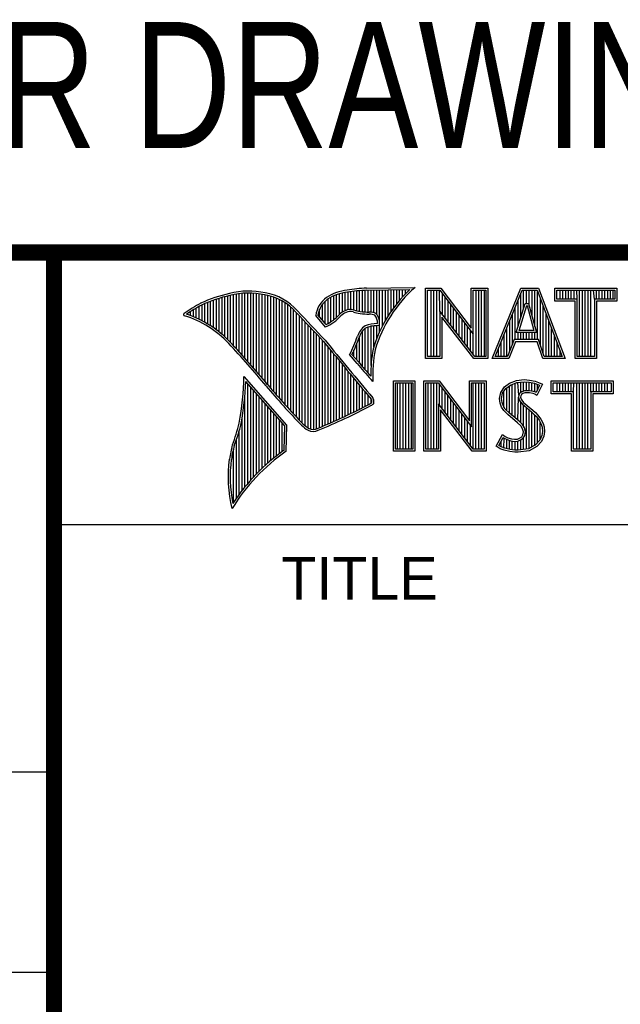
# Model space of a CAD drawing. Header units: inches. Extents: x 0.2 to 16.8, y 0.1 to 10.8.
# Tile 4 of 9: x 13 to 13.8, y 1 to 2.3. Entities that reach past the tile are written whole.
import ezdxf
from ezdxf.enums import TextEntityAlignment as Align

# ---------------------------------------------------------------- set-up
doc = ezdxf.new("R2010")
doc.units = ezdxf.units.IN
doc.header["$LTSCALE"] = 0.935
doc.header["$MEASUREMENT"] = 0
doc.layers.get('0').update_dxf_attribs({"linetype": 'CONTINUOUS'})
doc.styles.get("Standard").update_dxf_attribs({"font": 'txt', "width": 0.8})

msp = doc.modelspace()

# ---------------------------------------------------------------- linework, layer by layer
at = {"color": 2, "linetype": 'CONTINUOUS'}
for p, q in [((13.0652, 1.9695), (16.745, 1.9695)), ((13.0652, 1.9695), (13.0652, 0.2605)), ((13.2844, 1.8587), (13.2844, 1.9173)), ((13.288, 1.8549), (13.288, 1.9181)), ((13.2915, 1.851), (13.2915, 1.9188)), ((13.2951, 1.8471), (13.2951, 1.9194)), ((13.2987, 1.8431), (13.2987, 1.9198)), ((13.3022, 1.8391), (13.3022, 1.92)), ((13.3058, 1.8351), (13.3058, 1.9201)), ((13.3093, 1.8311), (13.3093, 1.9201)), ((13.3129, 1.827), (13.3129, 1.9199)), ((13.3164, 1.8229), (13.3164, 1.9196)), ((13.32, 1.8188), (13.32, 1.9192)), ((13.3235, 1.8146), (13.3235, 1.9186)), ((13.3271, 1.8104), (13.3271, 1.9179)), ((13.4159, 1.89), (13.4159, 1.9182)), ((13.4195, 1.8937), (13.4195, 1.9193)), ((13.4231, 1.8964), (13.4231, 1.9203)), ((13.4266, 1.8982), (13.4266, 1.9209)), ((13.4302, 1.8995), (13.4302, 1.9214)), ((13.4337, 1.8997), (13.4337, 1.922)), ((13.4373, 1.8991), (13.4373, 1.9224)), ((13.4408, 1.898), (13.4408, 1.9228)), ((13.4444, 1.8972), (13.4444, 1.9231)), ((13.4479, 1.8969), (13.4479, 1.9234)), ((13.4515, 1.8966), (13.4515, 1.9236)), ((13.4529, 1.9261), (13.5132, 1.9271)), ((13.453, 1.9236), (13.5067, 1.9245)), ((13.455, 1.8965), (13.455, 1.9237)), ((13.4586, 1.8964), (13.4586, 1.9237)), ((13.4622, 1.8957), (13.4622, 1.9238)), ((13.4657, 1.8935), (13.4657, 1.9238)), ((13.4693, 1.872), (13.4693, 1.9239)), ((13.4728, 1.8794), (13.4728, 1.9239)), ((13.4764, 1.8859), (13.4764, 1.924)), ((13.4799, 1.8919), (13.4799, 1.924)), ((13.4835, 1.8973), (13.4835, 1.9241)), ((13.487, 1.9023), (13.487, 1.9242)), ((13.4906, 1.9069), (13.4906, 1.9242)), ((13.4941, 1.9112), (13.4941, 1.9243)), ((13.4977, 1.9153), (13.4977, 1.9243)), ((13.5013, 1.9191), (13.5013, 1.9244)), ((13.5261, 1.9263), (13.5451, 1.9263)), ((13.5261, 1.839), (13.5261, 1.9263)), ((13.5286, 1.9237), (13.5439, 1.9237)), ((13.5286, 1.8415), (13.5286, 1.9237)), ((13.5332, 1.8415), (13.5332, 1.9237)), ((13.5367, 1.8415), (13.5367, 1.9237)), ((13.5402, 1.8415), (13.5402, 1.9237)), ((13.5441, 1.8976), (13.5437, 1.9237)), ((13.5439, 1.9237), (13.5854, 1.869)), ((13.5451, 1.9263), (13.5829, 1.8765)), ((13.5471, 1.8936), (13.5471, 1.9194)), ((13.5829, 1.9263), (13.6036, 1.9263)), ((13.5829, 1.8765), (13.5829, 1.9263)), ((13.5854, 1.9237), (13.6011, 1.9237)), ((13.5854, 1.869), (13.5854, 1.9237)), ((13.5889, 1.8415), (13.5889, 1.9237)), ((13.5923, 1.8415), (13.5923, 1.9237)), ((13.5958, 1.8415), (13.5958, 1.9237)), ((13.5993, 1.8415), (13.5993, 1.9237)), ((13.6011, 1.9237), (13.6011, 1.8415)), ((13.6036, 1.9263), (13.6036, 1.839)), ((13.6088, 1.839), (13.6444, 1.9262)), ((13.6125, 1.8415), (13.6461, 1.9237)), ((13.6444, 1.9262), (13.6664, 1.9262)), ((13.6445, 1.8893), (13.6445, 1.9197)), ((13.6461, 1.9237), (13.6647, 1.9237)), ((13.6479, 1.9006), (13.6479, 1.9237)), ((13.6514, 1.9073), (13.6514, 1.9237)), ((13.6549, 1.9043), (13.6549, 1.9237)), ((13.6584, 1.8915), (13.6584, 1.9237)), ((13.6618, 1.8787), (13.6618, 1.9237)), ((13.6647, 1.9237), (13.6959, 1.8415)), ((13.6653, 1.8623), (13.6653, 1.922)), ((13.6664, 1.9262), (13.6995, 1.839)), ((13.6866, 1.9262), (13.7634, 1.9262)), ((13.6866, 1.9099), (13.6866, 1.9262)), ((13.6891, 1.9237), (13.7609, 1.9237)), ((13.6891, 1.9125), (13.6891, 1.9237)), ((13.6931, 1.9125), (13.6931, 1.9237)), ((13.6966, 1.9125), (13.6966, 1.9237)), ((13.7001, 1.9125), (13.7001, 1.9237)), ((13.7035, 1.9125), (13.7035, 1.9237)), ((13.707, 1.9125), (13.707, 1.9237)), ((13.7105, 1.9125), (13.7105, 1.9237)), ((13.7143, 1.9125), (13.714, 1.9237)), ((13.7174, 1.8415), (13.7174, 1.9237)), ((13.7209, 1.8415), (13.7209, 1.9237)), ((13.7244, 1.8415), (13.7244, 1.9237)), ((13.7279, 1.8415), (13.7279, 1.9237)), ((13.7313, 1.8415), (13.7313, 1.9237)), ((13.7357, 1.9125), (13.7348, 1.9237)), ((13.7383, 1.9125), (13.7383, 1.9237)), ((13.7418, 1.9125), (13.7418, 1.9237)), ((13.7452, 1.9125), (13.7452, 1.9237)), ((13.7487, 1.9125), (13.7487, 1.9237)), ((13.7522, 1.9125), (13.7522, 1.9237)), ((13.7557, 1.9125), (13.7557, 1.9237)), ((13.7591, 1.9125), (13.7591, 1.9237)), ((13.7609, 1.9237), (13.7609, 1.9125)), ((13.7634, 1.9262), (13.7634, 1.9099)), ((13.2489, 1.8858), (13.2489, 1.9054)), ((13.2524, 1.8839), (13.2524, 1.9069)), ((13.256, 1.8818), (13.256, 1.9084)), ((13.2596, 1.8796), (13.2596, 1.9098)), ((13.2631, 1.8772), (13.2631, 1.9111)), ((13.2667, 1.8747), (13.2667, 1.9124)), ((13.2702, 1.872), (13.2702, 1.9135)), ((13.2738, 1.869), (13.2738, 1.9146)), ((13.2773, 1.8658), (13.2773, 1.9155)), ((13.2809, 1.8624), (13.2809, 1.9164)), ((13.3306, 1.8062), (13.3306, 1.9172)), ((13.3342, 1.802), (13.3342, 1.9163)), ((13.3378, 1.7978), (13.3378, 1.9151)), ((13.3413, 1.7937), (13.3413, 1.9138)), ((13.3449, 1.7897), (13.3449, 1.9122)), ((13.3484, 1.7856), (13.3484, 1.9103)), ((13.352, 1.7817), (13.352, 1.9081)), ((13.3555, 1.7778), (13.3555, 1.9055)), ((13.3982, 1.8866), (13.3982, 1.9062)), ((13.4017, 1.8824), (13.4017, 1.9101)), ((13.4053, 1.8823), (13.4053, 1.9129)), ((13.4088, 1.8844), (13.4088, 1.915)), ((13.4124, 1.887), (13.4124, 1.9167)), ((13.5506, 1.8891), (13.5506, 1.9149)), ((13.5541, 1.8846), (13.5541, 1.9103)), ((13.5576, 1.8801), (13.5576, 1.9057)), ((13.6388, 1.8711), (13.65, 1.9073)), ((13.641, 1.8781), (13.641, 1.9112)), ((13.65, 1.9073), (13.6541, 1.9073)), ((13.6541, 1.9073), (13.6639, 1.8711)), ((13.6688, 1.8555), (13.6688, 1.9128)), ((13.7118, 1.9099), (13.6866, 1.9099)), ((13.7143, 1.9125), (13.6891, 1.9125)), ((13.7118, 1.839), (13.7118, 1.9099)), ((13.7143, 1.8415), (13.7143, 1.9125)), ((13.7609, 1.9125), (13.7357, 1.9125)), ((13.7357, 1.9125), (13.7357, 1.8415)), ((13.7634, 1.9099), (13.7382, 1.9099)), ((13.7382, 1.9099), (13.7382, 1.839)), ((13.2311, 1.8934), (13.2311, 1.8949)), ((13.2347, 1.8921), (13.2347, 1.8972)), ((13.2382, 1.8907), (13.2382, 1.8994)), ((13.2418, 1.8892), (13.2418, 1.9015)), ((13.2453, 1.8876), (13.2453, 1.9035)), ((13.3591, 1.7739), (13.3591, 1.9026)), ((13.3626, 1.7701), (13.3626, 1.8991)), ((13.3662, 1.7663), (13.3662, 1.8952)), ((13.4029, 1.881), (13.3927, 1.893)), ((13.3946, 1.8908), (13.3946, 1.8999)), ((13.5873, 1.8415), (13.5441, 1.8976)), ((13.5441, 1.8976), (13.5441, 1.8415)), ((13.561, 1.8756), (13.561, 1.9011)), ((13.5645, 1.8711), (13.5645, 1.8965)), ((13.634, 1.8573), (13.634, 1.8942)), ((13.6375, 1.8623), (13.6375, 1.9027)), ((13.6423, 1.8736), (13.6519, 1.9048)), ((13.6519, 1.9048), (13.6521, 1.9048)), ((13.6521, 1.9048), (13.6606, 1.8736)), ((13.6723, 1.8452), (13.6723, 1.9037)), ((13.6757, 1.8415), (13.6757, 1.8945)), ((13.3697, 1.7625), (13.3697, 1.8915)), ((13.3733, 1.7588), (13.3733, 1.8878)), ((13.3769, 1.7556), (13.3769, 1.8841)), ((13.4022, 1.878), (13.3901, 1.8922)), ((13.586, 1.839), (13.5466, 1.8902)), ((13.5466, 1.8902), (13.5466, 1.839)), ((13.568, 1.8665), (13.568, 1.8919)), ((13.5715, 1.862), (13.5715, 1.8874)), ((13.575, 1.8575), (13.575, 1.8828)), ((13.6306, 1.8486), (13.6306, 1.8857)), ((13.6792, 1.8415), (13.6792, 1.8854)), ((13.3804, 1.7529), (13.3804, 1.8803)), ((13.384, 1.7512), (13.384, 1.8766)), ((13.3875, 1.7509), (13.3875, 1.8728)), ((13.3911, 1.7518), (13.3911, 1.8691)), ((13.4479, 1.8288), (13.4479, 1.873)), ((13.4515, 1.8247), (13.4515, 1.8764)), ((13.455, 1.8207), (13.455, 1.878)), ((13.4586, 1.8303), (13.4586, 1.879)), ((13.4622, 1.8535), (13.4622, 1.8795)), ((13.4657, 1.8636), (13.4657, 1.8798)), ((13.5784, 1.853), (13.5784, 1.8782)), ((13.5819, 1.8485), (13.5819, 1.8736)), ((13.5854, 1.844), (13.5854, 1.869)), ((13.6236, 1.8415), (13.6236, 1.8686)), ((13.6271, 1.8415), (13.6271, 1.8771)), ((13.6639, 1.8711), (13.6388, 1.8711)), ((13.641, 1.8623), (13.641, 1.8711)), ((13.6606, 1.8736), (13.6423, 1.8736)), ((13.6445, 1.8623), (13.6445, 1.8711)), ((13.6479, 1.8623), (13.6479, 1.8711)), ((13.6514, 1.8623), (13.6514, 1.8711)), ((13.6549, 1.8623), (13.6549, 1.8711)), ((13.6584, 1.8623), (13.6584, 1.8711)), ((13.6618, 1.8623), (13.6618, 1.8711)), ((13.6827, 1.8415), (13.6827, 1.8762)), ((13.3946, 1.7533), (13.3946, 1.8653)), ((13.3982, 1.7548), (13.3982, 1.8615)), ((13.4017, 1.7563), (13.4017, 1.8574)), ((13.4408, 1.8372), (13.4408, 1.8572)), ((13.4444, 1.8331), (13.4444, 1.8665)), ((13.6201, 1.8415), (13.6201, 1.8601)), ((13.6361, 1.8623), (13.6277, 1.8415)), ((13.6378, 1.8598), (13.6294, 1.839)), ((13.6665, 1.8623), (13.6361, 1.8623)), ((13.6647, 1.8598), (13.6378, 1.8598)), ((13.6717, 1.839), (13.6647, 1.8598)), ((13.6735, 1.8415), (13.6665, 1.8623)), ((13.6862, 1.8415), (13.6862, 1.8671)), ((13.6896, 1.8415), (13.6896, 1.8579)), ((13.4053, 1.7578), (13.4053, 1.8531)), ((13.4088, 1.7593), (13.4088, 1.8488)), ((13.4124, 1.7609), (13.4124, 1.8445)), ((13.4433, 1.8344), (13.4349, 1.844)), ((13.4373, 1.8413), (13.4373, 1.8491)), ((13.6167, 1.8415), (13.6167, 1.8516)), ((13.6931, 1.8415), (13.6931, 1.8488)), ((13.4159, 1.7625), (13.4159, 1.8402)), ((13.4195, 1.7641), (13.4195, 1.8359)), ((13.4414, 1.8328), (13.4319, 1.8437)), ((13.5466, 1.839), (13.5261, 1.839)), ((13.5441, 1.8415), (13.5286, 1.8415)), ((13.6036, 1.839), (13.586, 1.839)), ((13.6011, 1.8415), (13.5873, 1.8415)), ((13.6294, 1.839), (13.6088, 1.839)), ((13.6277, 1.8415), (13.6125, 1.8415)), ((13.6995, 1.839), (13.6717, 1.839)), ((13.6959, 1.8415), (13.6735, 1.8415)), ((13.7382, 1.839), (13.7118, 1.839)), ((13.7357, 1.8415), (13.7143, 1.8415)), ((13.4231, 1.7657), (13.4231, 1.8316)), ((13.4266, 1.7674), (13.4266, 1.8273)), ((13.4302, 1.7691), (13.4302, 1.823)), ((13.3541, 1.7564), (13.301, 1.8168)), ((13.3515, 1.7555), (13.3033, 1.8103)), ((13.3058, 1.684), (13.3058, 1.8075)), ((13.4337, 1.7708), (13.4337, 1.8187)), ((13.4373, 1.7725), (13.4373, 1.8144)), ((13.4408, 1.7743), (13.4408, 1.8101)), ((13.4609, 1.8106), (13.4586, 1.8131)), ((13.4865, 1.8113), (13.5128, 1.8113)), ((13.4865, 1.724), (13.4865, 1.8113)), ((13.489, 1.8087), (13.5103, 1.8087)), ((13.489, 1.7266), (13.489, 1.8087)), ((13.4914, 1.7266), (13.4914, 1.8087)), ((13.4949, 1.7266), (13.4949, 1.8087)), ((13.4983, 1.7266), (13.4983, 1.8087)), ((13.5018, 1.7266), (13.5018, 1.8087)), ((13.5053, 1.7266), (13.5053, 1.8087)), ((13.5088, 1.7266), (13.5088, 1.8087)), ((13.5103, 1.8087), (13.5103, 1.7266)), ((13.5128, 1.8113), (13.5128, 1.724)), ((13.5241, 1.8113), (13.5432, 1.8113)), ((13.5241, 1.724), (13.5241, 1.8113)), ((13.5266, 1.8088), (13.5419, 1.8088)), ((13.5266, 1.7266), (13.5266, 1.8088)), ((13.5296, 1.7266), (13.5296, 1.8088)), ((13.5331, 1.7266), (13.5331, 1.8088)), ((13.5366, 1.7266), (13.5366, 1.8088)), ((13.5401, 1.7266), (13.5401, 1.8088)), ((13.5419, 1.8088), (13.5834, 1.7541)), ((13.5432, 1.8113), (13.5809, 1.7616)), ((13.5809, 1.8113), (13.6016, 1.8113)), ((13.5809, 1.7616), (13.5809, 1.8113)), ((13.5834, 1.8088), (13.5991, 1.8088)), ((13.5834, 1.7541), (13.5834, 1.8088)), ((13.5852, 1.7266), (13.5852, 1.8088)), ((13.5887, 1.7266), (13.5887, 1.8088)), ((13.5922, 1.7266), (13.5922, 1.8088)), ((13.5957, 1.7266), (13.5957, 1.8088)), ((13.5991, 1.8088), (13.5991, 1.7266)), ((13.6016, 1.8113), (13.6016, 1.724)), ((13.6242, 1.8037), (13.6303, 1.8082)), ((13.6303, 1.8082), (13.639, 1.8116)), ((13.6315, 1.806), (13.6396, 1.8092)), ((13.6374, 1.7653), (13.6374, 1.8083)), ((13.639, 1.8116), (13.6486, 1.8127)), ((13.6396, 1.8092), (13.6487, 1.8102)), ((13.6418, 1.7935), (13.6408, 1.8093)), ((13.6443, 1.7967), (13.6443, 1.8097)), ((13.6478, 1.7983), (13.6478, 1.8101)), ((13.6486, 1.8127), (13.6551, 1.8122)), ((13.6487, 1.8102), (13.6547, 1.8097)), ((13.6513, 1.7989), (13.6513, 1.81)), ((13.6547, 1.8097), (13.6614, 1.8083)), ((13.6547, 1.7989), (13.6547, 1.8097)), ((13.6551, 1.8122), (13.6621, 1.8107)), ((13.6582, 1.7983), (13.6582, 1.809)), ((13.6614, 1.8083), (13.6655, 1.8069)), ((13.6617, 1.7974), (13.6617, 1.8082)), ((13.6621, 1.8107), (13.6665, 1.8093)), ((13.6665, 1.8093), (13.6713, 1.807)), ((13.6822, 1.8113), (13.759, 1.8113)), ((13.6822, 1.795), (13.6822, 1.8113)), ((13.6847, 1.8087), (13.7565, 1.8087)), ((13.6847, 1.7975), (13.6847, 1.8087)), ((13.6895, 1.7975), (13.6895, 1.8087)), ((13.693, 1.7975), (13.693, 1.8087)), ((13.6964, 1.7975), (13.6964, 1.8087)), ((13.6999, 1.7975), (13.6999, 1.8087)), ((13.7034, 1.7975), (13.7034, 1.8087)), ((13.7069, 1.7975), (13.7069, 1.8087)), ((13.7099, 1.7975), (13.7103, 1.8087)), ((13.7138, 1.7266), (13.7138, 1.8087)), ((13.7173, 1.7266), (13.7173, 1.8087)), ((13.7208, 1.7266), (13.7208, 1.8087)), ((13.7242, 1.7266), (13.7242, 1.8087)), ((13.7277, 1.7266), (13.7277, 1.8087)), ((13.7313, 1.7975), (13.7312, 1.8087)), ((13.7347, 1.7975), (13.7347, 1.8087)), ((13.7382, 1.7975), (13.7382, 1.8087)), ((13.7416, 1.7975), (13.7416, 1.8087)), ((13.7451, 1.7975), (13.7451, 1.8087)), ((13.7486, 1.7975), (13.7486, 1.8087)), ((13.7521, 1.7975), (13.7521, 1.8087)), ((13.7565, 1.8087), (13.7565, 1.7975)), ((13.759, 1.8113), (13.759, 1.795)), ((13.3093, 1.6881), (13.3093, 1.8035)), ((13.3129, 1.692), (13.3129, 1.7994)), ((13.3164, 1.6958), (13.3164, 1.7954)), ((13.4444, 1.7761), (13.4444, 1.8058)), ((13.4479, 1.7779), (13.4479, 1.8015)), ((13.4515, 1.7798), (13.4515, 1.7972)), ((13.5435, 1.7809), (13.5435, 1.8067)), ((13.547, 1.7763), (13.547, 1.8021)), ((13.5505, 1.7718), (13.5505, 1.7975)), ((13.618, 1.7893), (13.6195, 1.7968)), ((13.6195, 1.7968), (13.6242, 1.8037)), ((13.6206, 1.7892), (13.6219, 1.7958)), ((13.6219, 1.7958), (13.626, 1.8019)), ((13.6235, 1.778), (13.6235, 1.7982)), ((13.626, 1.8019), (13.6315, 1.806)), ((13.6269, 1.7745), (13.6269, 1.8026)), ((13.6304, 1.771), (13.6304, 1.8051)), ((13.6339, 1.7682), (13.6339, 1.8069)), ((13.6434, 1.796), (13.6418, 1.7935)), ((13.6458, 1.7978), (13.6434, 1.796)), ((13.647, 1.7955), (13.6453, 1.7943)), ((13.649, 1.7987), (13.6458, 1.7978)), ((13.6495, 1.7962), (13.647, 1.7955)), ((13.6521, 1.799), (13.649, 1.7987)), ((13.6522, 1.7965), (13.6495, 1.7962)), ((13.6554, 1.7989), (13.6521, 1.799)), ((13.6551, 1.7964), (13.6522, 1.7965)), ((13.6596, 1.7955), (13.6551, 1.7964)), ((13.6602, 1.7979), (13.6554, 1.7989)), ((13.662, 1.7947), (13.6596, 1.7955)), ((13.663, 1.797), (13.6602, 1.7979)), ((13.6633, 1.7968), (13.663, 1.797)), ((13.6678, 1.8058), (13.6633, 1.7968)), ((13.6713, 1.807), (13.6644, 1.7932)), ((13.6652, 1.8005), (13.6652, 1.807)), ((13.6655, 1.8069), (13.6678, 1.8058)), ((13.7099, 1.7975), (13.6847, 1.7975)), ((13.7099, 1.7266), (13.7099, 1.7975)), ((13.7565, 1.7975), (13.7313, 1.7975)), ((13.7313, 1.7975), (13.7313, 1.7266)), ((13.3022, 1.6797), (13.3022, 1.7929)), ((13.32, 1.6994), (13.32, 1.7914)), ((13.3235, 1.7028), (13.3235, 1.7873)), ((13.3271, 1.7061), (13.3271, 1.7833)), ((13.455, 1.7817), (13.455, 1.7929)), ((13.4586, 1.7837), (13.4586, 1.7886)), ((13.554, 1.7673), (13.554, 1.7929)), ((13.5574, 1.7628), (13.5574, 1.7884)), ((13.5609, 1.7583), (13.5609, 1.7838)), ((13.6186, 1.7836), (13.618, 1.7893)), ((13.6206, 1.7785), (13.6186, 1.7836)), ((13.6211, 1.7842), (13.6206, 1.7892)), ((13.6228, 1.7797), (13.6211, 1.7842)), ((13.6408, 1.7623), (13.6415, 1.791)), ((13.6418, 1.7935), (13.6415, 1.791)), ((13.6415, 1.791), (13.6424, 1.7873)), ((13.6424, 1.7873), (13.646, 1.7827)), ((13.6443, 1.7926), (13.6441, 1.7911)), ((13.6441, 1.7911), (13.6447, 1.7884)), ((13.6453, 1.7943), (13.6443, 1.7926)), ((13.6443, 1.7591), (13.6443, 1.7849)), ((13.6447, 1.7884), (13.6479, 1.7845)), ((13.6479, 1.7845), (13.6594, 1.7749)), ((13.6644, 1.7932), (13.662, 1.7947)), ((13.7074, 1.795), (13.6822, 1.795)), ((13.7074, 1.724), (13.7074, 1.795)), ((13.759, 1.795), (13.7338, 1.795)), ((13.7338, 1.795), (13.7338, 1.724)), ((13.3306, 1.7093), (13.3306, 1.7792)), ((13.3342, 1.7123), (13.3342, 1.7752)), ((13.3378, 1.7152), (13.3378, 1.7712)), ((13.5853, 1.7266), (13.5421, 1.7827)), ((13.5421, 1.7827), (13.5421, 1.7266)), ((13.5841, 1.724), (13.5446, 1.7753)), ((13.5446, 1.7753), (13.5446, 1.724)), ((13.5644, 1.7538), (13.5644, 1.7792)), ((13.5679, 1.7492), (13.5679, 1.7746)), ((13.6233, 1.7746), (13.6206, 1.7785)), ((13.6252, 1.7762), (13.6228, 1.7797)), ((13.6285, 1.7694), (13.6233, 1.7746)), ((13.6302, 1.7712), (13.6252, 1.7762)), ((13.6422, 1.7612), (13.6302, 1.7712)), ((13.646, 1.7827), (13.6577, 1.773)), ((13.6478, 1.7548), (13.6478, 1.7813)), ((13.6513, 1.7265), (13.6513, 1.7784)), ((13.6547, 1.7269), (13.6547, 1.7755)), ((13.6577, 1.773), (13.6607, 1.77)), ((13.6582, 1.7292), (13.6582, 1.7725)), ((13.6594, 1.7749), (13.6626, 1.7718)), ((13.6626, 1.7718), (13.6657, 1.7685)), ((13.2987, 1.6752), (13.2987, 1.7654)), ((13.3413, 1.718), (13.3413, 1.7671)), ((13.3449, 1.7208), (13.3449, 1.7631)), ((13.3484, 1.7234), (13.3484, 1.759)), ((13.5713, 1.7447), (13.5713, 1.77)), ((13.5748, 1.7402), (13.5748, 1.7654)), ((13.5783, 1.7357), (13.5783, 1.7609)), ((13.6405, 1.7593), (13.6285, 1.7694)), ((13.6444, 1.7554), (13.6405, 1.7593)), ((13.6464, 1.757), (13.6422, 1.7612)), ((13.6607, 1.77), (13.6638, 1.7668)), ((13.6617, 1.7306), (13.6617, 1.769)), ((13.6638, 1.7668), (13.6672, 1.7625)), ((13.6652, 1.7345), (13.6652, 1.765)), ((13.6657, 1.7685), (13.6693, 1.7638)), ((13.6672, 1.7625), (13.6696, 1.7575)), ((13.6686, 1.7383), (13.6686, 1.7595)), ((13.6693, 1.7638), (13.672, 1.7584)), ((13.2951, 1.6705), (13.2951, 1.7497)), ((13.351, 1.7252), (13.3515, 1.7555)), ((13.3534, 1.7238), (13.3541, 1.7564)), ((13.5818, 1.7312), (13.5818, 1.7563)), ((13.6467, 1.7518), (13.6444, 1.7554)), ((13.649, 1.7529), (13.6464, 1.757)), ((13.6477, 1.7481), (13.6467, 1.7518)), ((13.647, 1.7443), (13.6477, 1.7481)), ((13.6503, 1.7482), (13.649, 1.7529)), ((13.6493, 1.7434), (13.6503, 1.7482)), ((13.6696, 1.7575), (13.6709, 1.7536)), ((13.6713, 1.7483), (13.6705, 1.7433)), ((13.6709, 1.7536), (13.6713, 1.7483)), ((13.672, 1.7584), (13.6734, 1.7541)), ((13.6738, 1.7482), (13.6729, 1.7425)), ((13.6734, 1.7541), (13.6738, 1.7482)), ((13.2915, 1.6655), (13.2915, 1.7383)), ((13.614, 1.7304), (13.6218, 1.7448)), ((13.6173, 1.7312), (13.6226, 1.741)), ((13.62, 1.7294), (13.62, 1.7362)), ((13.6218, 1.7448), (13.6251, 1.7424)), ((13.6226, 1.741), (13.6237, 1.7402)), ((13.6235, 1.7278), (13.6237, 1.7402)), ((13.6237, 1.7402), (13.6274, 1.7384)), ((13.6251, 1.7424), (13.6284, 1.7407)), ((13.6269, 1.727), (13.6269, 1.7386)), ((13.6274, 1.7384), (13.6321, 1.7368)), ((13.6284, 1.7407), (13.6327, 1.7392)), ((13.6304, 1.7263), (13.6304, 1.7374)), ((13.6321, 1.7368), (13.6366, 1.7362)), ((13.6327, 1.7392), (13.6366, 1.7388)), ((13.6339, 1.7257), (13.6339, 1.7366)), ((13.6366, 1.7388), (13.6402, 1.7391)), ((13.6366, 1.7362), (13.6408, 1.7366)), ((13.6374, 1.7252), (13.6374, 1.7362)), ((13.6402, 1.7391), (13.6429, 1.7401)), ((13.6408, 1.7366), (13.6441, 1.7379)), ((13.6408, 1.7251), (13.6408, 1.7366)), ((13.6429, 1.7401), (13.6455, 1.7419)), ((13.6441, 1.7379), (13.6473, 1.7402)), ((13.6443, 1.7256), (13.6443, 1.738)), ((13.6455, 1.7419), (13.647, 1.7443)), ((13.6473, 1.7402), (13.6493, 1.7434)), ((13.6478, 1.726), (13.6478, 1.7405)), ((13.6679, 1.7375), (13.6628, 1.7318)), ((13.6701, 1.7361), (13.6644, 1.7298)), ((13.6705, 1.7433), (13.6679, 1.7375)), ((13.6729, 1.7425), (13.6701, 1.7361)), ((13.288, 1.6603), (13.288, 1.7273)), ((13.5128, 1.724), (13.4865, 1.724)), ((13.5103, 1.7266), (13.489, 1.7266)), ((13.5446, 1.724), (13.5241, 1.724)), ((13.5421, 1.7266), (13.5266, 1.7266)), ((13.6016, 1.724), (13.5841, 1.724)), ((13.5991, 1.7266), (13.5853, 1.7266)), ((13.6189, 1.7271), (13.614, 1.7304)), ((13.6201, 1.7293), (13.6173, 1.7312)), ((13.6237, 1.7251), (13.6189, 1.7271)), ((13.6245, 1.7276), (13.6201, 1.7293)), ((13.6308, 1.7236), (13.6237, 1.7251)), ((13.6312, 1.7261), (13.6245, 1.7276)), ((13.6368, 1.7227), (13.6308, 1.7236)), ((13.637, 1.7253), (13.6312, 1.7261)), ((13.6411, 1.7226), (13.6368, 1.7227)), ((13.641, 1.7251), (13.637, 1.7253)), ((13.6539, 1.7268), (13.641, 1.7251)), ((13.6548, 1.7244), (13.6411, 1.7226)), ((13.6628, 1.7318), (13.6539, 1.7268)), ((13.6644, 1.7298), (13.6548, 1.7244)), ((13.7338, 1.724), (13.7074, 1.724)), ((13.7313, 1.7266), (13.7099, 1.7266)), ((13.0653, 1.6329), (16.75, 1.6329)), ((11.482, 1.3265), (13.0653, 1.3265)), ((13.0653, 1.0776), (11.482, 1.0776))]:
    msp.add_line(p, q, dxfattribs=at)
at = {"color": 7, "linetype": 'CONTINUOUS', "const_width": 0.02}
for points in [[(11.4718, 1.9702), (16.75, 1.9707)], [(13.0653, 1.9707), (13.0653, 0.2586)]]:
    msp.add_lwpolyline(points, dxfattribs=at)
at = {"color": 2, "linetype": 'CONTINUOUS'}
for centre, radius, start, end in [((13.3216, 1.7468), 0.177, 102.6162, 114.8514), ((13.307, 1.8302), 0.0924, 77.2812, 105.0674), ((13.307, 1.8302), 0.0899, 77.2325, 105.1014), ((13.3167, 1.8552), 0.0636, 40.1648, 80.8423), ((13.3167, 1.8552), 0.0661, 40.2336, 80.7738), ((13.4354, 1.8654), 0.0587, 96.3007, 123.1683), ((13.4354, 1.8654), 0.0562, 96.2448, 123.1265), ((13.4616, 1.7138), 0.2125, 92.3477, 98.8369), ((13.4616, 1.7138), 0.21, 92.3565, 98.8522), ((13.6217, 1.8028), 0.1674, 133.4016, 163.4573), ((13.6217, 1.8028), 0.1649, 131.1194, 163.4134), ((13.3447, 1.7236), 0.208, 117.9346, 124.569), ((13.3447, 1.7236), 0.2055, 117.9533, 124.0367), ((13.3216, 1.7468), 0.1745, 102.5985, 114.8293), ((13.4213, 1.8889), 0.0313, 125.0326, 174.0473), ((13.4213, 1.8889), 0.0288, 125.1127, 171.9558), ((13.2274, 1.8935), 0.00155, 121.3524, 265.803), ((13.1892, 1.7705), 0.1298, 43.1667, 71.8499), ((9.4003, -1.9018), 5.4906, 43.2466, 43.7675), ((9.4003, -1.9018), 5.4931, 43.2457, 43.7667), ((13.3796, 1.9289), 0.0532, 295.9955, 318.5906), ((13.4362, 1.8753), 0.0249, 112.9192, 132.2696), ((13.4362, 1.8753), 0.0224, 112.6635, 131.9293), ((13.433, 1.8857), 0.014, 72.6167, 117.3893), ((13.433, 1.8857), 0.0115, 72.9386, 117.864), ((13.4494, 1.9318), 0.0374, 249.5553, 263.1674), ((13.4494, 1.9318), 0.0349, 249.4421, 263.134), ((13.4585, 2.0257), 0.1317, 264.112, 269.1019), ((13.4585, 2.0257), 0.1292, 264.1212, 269.0704), ((13.4571, 1.8788), 0.0176, 64.4657, 92.2507), ((13.4571, 1.8788), 0.0151, 66.3199, 92.502), ((13.4523, 1.8834), 0.0168, 347.1186, 42.4046), ((13.1892, 1.7705), 0.1273, 43.1667, 72.5704), ((13.3796, 1.9289), 0.0557, 293.9922, 318.4433), ((13.4663, 1.8423), 0.0399, 89.6555, 111.8728), ((13.4523, 1.8834), 0.0143, 355.2993, 40.45), ((13.4638, 1.86), 0.023, 122.696, 163.5009), ((13.4638, 1.86), 0.0205, 123.3504, 163.7172), ((13.4663, 1.8423), 0.0374, 86.3771, 111.5055), ((12.2454, 0.8988), 1.4121, 39.915, 42.7661), ((12.2451, 0.8986), 1.4149, 39.9155, 42.7665), ((65.6515, 44.9666), 67.738, 219.521915, 219.600266), ((65.6515, 44.9666), 67.7355, 219.521847, 219.600368), ((13.2265, 1.9456), 0.2294, 333.6071, 339.8417), ((13.2265, 1.9456), 0.2319, 334.0205, 339.8621), ((13.6305, 1.8183), 0.1723, 169.238, 180.3751), ((13.6305, 1.8183), 0.1698, 169.2806, 182.6074), ((13.7339, 2.0706), 0.377, 219.1094, 223.0893), ((13.7339, 2.0706), 0.3745, 219.1028, 222.5928), ((12.9647, 1.8225), 0.3363, 349.0855, 359.0208), ((12.9647, 1.8225), 0.3388, 349.0755, 357.9397), ((14.0519, 2.4128), 0.945, 220.0426, 224.0118), ((14.0519, 2.4128), 0.9425, 220.0428, 224.0077), ((13.4509, 1.7943), 0.0131, 299.2554, 311.2666), ((13.4509, 1.7943), 0.0156, 299.1713, 314.8064), ((13.4462, 1.7802), 0.015, 26.3669, 33.8971), ((13.4451, 1.7861), 0.0146, 353.6896, 3.0529), ((13.4462, 1.7802), 0.0175, 24.6833, 34.3208), ((13.4451, 1.7861), 0.0171, 350.4808, 4.7809), ((13.1446, 2.3649), 0.6607, 291.9868, 298.2489), ((13.1446, 2.3649), 0.6632, 291.9989, 298.2507), ((13.0778, 1.8115), 0.2235, 339.0707, 346.3663), ((13.0778, 1.8115), 0.226, 339.1089, 346.3814), ((13.4134, 1.8005), 0.0604, 227.0935, 236.9215), ((13.4134, 1.8005), 0.0579, 227.1594, 236.7882), ((13.3867, 1.762), 0.0136, 242.8488, 298.0515), ((13.3867, 1.762), 0.0111, 243.4895, 298.6992), ((13.4956, 1.6793), 0.2156, 165.9357, 170.6856), ((13.4956, 1.6793), 0.2131, 165.9758, 170.6758), ((13.4878, 1.5294), 0.2364, 124.643, 148.5565), ((13.4878, 1.5294), 0.2389, 124.9511, 147.0981), ((13.4469, 1.6922), 0.1656, 172.3562, 193.7958), ((13.4469, 1.6922), 0.1631, 172.369, 191.6868)]:
    msp.add_arc(centre, radius, start, end, dxfattribs=at)

# ---------------------------------------------------------------- texts
at = {"color": 7, "linetype": 'CONTINUOUS', "width": 0.8}
msp.add_text('CUSTOMER DRAWING', height=0.15625, dxfattribs=at).set_placement((13.0668, 2.1001), align=Align.CENTER)
at = {"color": 2, "linetype": 'CONTINUOUS'}
msp.add_text('TITLE', height=0.05325, dxfattribs=at).set_placement((13.3474, 1.5397))

doc.saveas('drawing.dxf')
